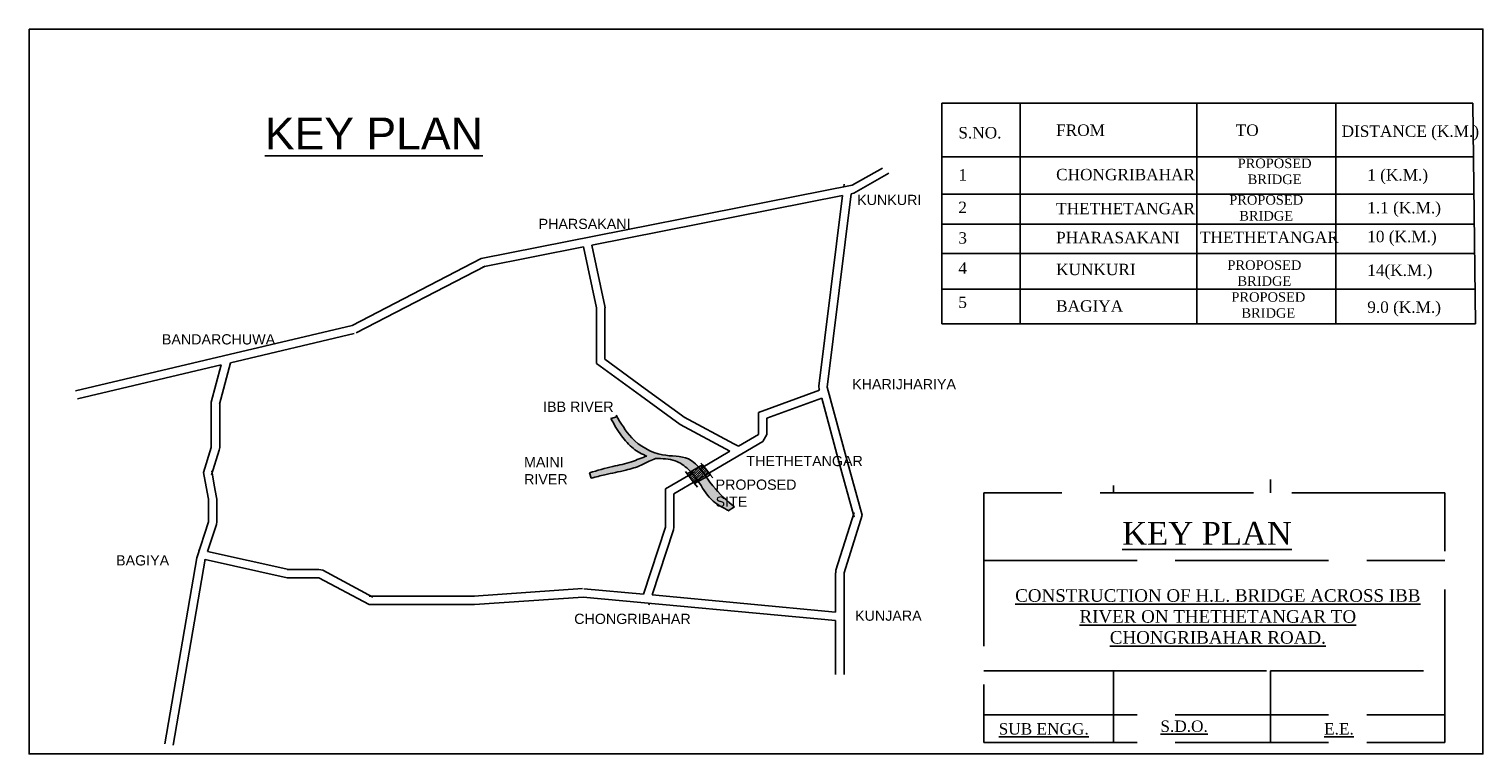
# Model space of a CAD drawing. Header units: inches. Extents: x 9 to 122, y -14 to 43.
import ezdxf

# ---------------------------------------------------------------- set-up
doc = ezdxf.new("R2010")
doc.units = ezdxf.units.IN
doc.header["$MEASUREMENT"] = 0
doc.linetypes.add('ACAD_ISO02W100', pattern=[15, 12, -3])
doc.styles.get("Standard").update_dxf_attribs({"font": 'arial.ttf'})

msp = doc.modelspace()

# ---------------------------------------------------------------- hatches: boundary and pattern name
h = msp.add_hatch(color=256)
h.set_gradient(color1=(0, 0, 255), name='CYLINDER')
edge = h.paths.add_edge_path()
edge.add_spline(control_points=[(54.13, 12.36), (54.39, 11.89), (54.88, 11.04), (55.81, 9.98), (56.58, 9.56), (56.96, 9.42)], knot_values=[0.245663, 0.245663, 0.245663, 0.245663, 1.836391, 3.204877, 4.414145, 4.414145, 4.414145, 4.414145], degree=3, periodic=0)
edge.add_spline(control_points=[(56.96, 9.42), (56.56, 9.3), (55.65, 8.87), (54.16, 8.6), (53.07, 8.29), (52.47, 8.1)], knot_values=[0.428564, 0.428564, 0.428564, 0.428564, 1.653798, 3.154268, 5.046575, 5.046575, 5.046575, 5.046575], degree=3, periodic=0)
edge.add_line((52.47, 8.1), (52.6, 7.69))
edge.add_spline(control_points=[(52.6, 7.69), (52.95, 7.78), (53.85, 8.01), (55.17, 8.26), (56.36, 8.6), (57.09, 9), (57.48, 9.15), (57.64, 9.23)], knot_values=[0.351156, 0.351156, 0.351156, 0.351156, 1.447847, 3.138422, 4.401224, 5.102754, 5.644524, 5.644524, 5.644524, 5.644524], degree=3, periodic=0)
edge.add_spline(control_points=[(57.64, 9.23), (58.16, 9.22), (59.11, 9.22), (59.97, 8.61), (60.33, 8.25), (60.39, 8.18)], knot_values=[0, 0, 0, 0, 1.530637, 2.757928, 3.04135, 3.04135, 3.04135, 3.04135], degree=3, periodic=0)
edge.add_line((60.39, 8.18), (61.03, 8.55))
edge.add_spline(control_points=[(61.03, 8.55), (60.79, 8.83), (60.03, 9.48), (57.87, 9.31), (55.79, 10.56), (54.95, 11.92), (54.61, 12.5)], knot_values=[0.192017, 0.192017, 0.192017, 0.192017, 1.285705, 3.336428, 6.100256, 8.114534, 8.114534, 8.114534, 8.114534], degree=3, periodic=0)
edge.add_line((54.61, 12.5), (54.13, 12.36))
h = msp.add_hatch()
h.set_pattern_fill('ANSI31', color=256)
edge = h.paths.add_edge_path()
edge.add_spline(control_points=[(61.55, 8.42), (61.44, 8.43), (61.32, 8.45), (61.21, 8.48)], knot_values=[8.428663, 8.428663, 8.428663, 8.428663, 8.781251, 8.781251, 8.781251, 8.781251], degree=3, periodic=0)
edge.add_spline(control_points=[(61.21, 8.48), (61.14, 8.49), (61.06, 8.51), (60.99, 8.53)], knot_values=[8.198222, 8.198222, 8.198222, 8.198222, 8.428663, 8.428663, 8.428663, 8.428663], degree=3, periodic=0)
edge.add_line((60.99, 8.53), (60.49, 8.24))
edge.add_spline(control_points=[(60.49, 8.24), (60.56, 8.22), (60.63, 8.2), (60.7, 8.18)], knot_values=[8.143615, 8.143615, 8.143615, 8.143615, 8.361529, 8.361529, 8.361529, 8.361529], degree=3, periodic=0)
edge.add_spline(control_points=[(60.7, 8.18), (60.9, 8.12), (61.21, 8.05), (61.53, 7.99), (61.65, 7.97)], knot_values=[8.361529, 8.361529, 8.361529, 8.361529, 8.976484, 9.326447, 9.326447, 9.326447, 9.326447], degree=3, periodic=0)
edge.add_line((61.65, 7.97), (61.82, 8.07))
edge.add_line((61.82, 8.07), (61.55, 8.42))
edge = h.paths.add_edge_path()
edge.add_spline(control_points=[(61.65, 7.97), (61.53, 7.99), (61.21, 8.05), (60.9, 8.12), (60.7, 8.18)], knot_values=[8.361529, 8.361529, 8.361529, 8.361529, 8.711492, 9.326447, 9.326447, 9.326447, 9.326447], degree=3, periodic=0)
edge.add_line((60.7, 8.18), (60.22, 7.89))
edge.add_line((60.22, 7.89), (60.61, 7.37))
edge.add_line((60.61, 7.37), (61.03, 7.61))
edge.add_line((61.03, 7.61), (61.54, 7.91))
edge.add_line((61.54, 7.91), (61.65, 7.97))
edge = h.paths.add_edge_path()
edge.add_spline(control_points=[(60.7, 8.18), (60.63, 8.2), (60.56, 8.22), (60.49, 8.24)], knot_values=[8.143615, 8.143615, 8.143615, 8.143615, 8.361529, 8.361529, 8.361529, 8.361529], degree=3, periodic=0)
edge.add_line((60.49, 8.24), (60.12, 8.02))
edge.add_line((60.12, 8.02), (60.22, 7.89))
edge.add_line((60.22, 7.89), (60.7, 8.18))
edge = h.paths.add_edge_path()
edge.add_line((61.32, 8.72), (60.99, 8.53))
edge.add_spline(control_points=[(60.99, 8.53), (61.06, 8.51), (61.14, 8.49), (61.21, 8.48)], knot_values=[8.198222, 8.198222, 8.198222, 8.198222, 8.428663, 8.428663, 8.428663, 8.428663], degree=3, periodic=0)
edge.add_line((61.21, 8.48), (61.41, 8.6))
edge.add_line((61.41, 8.6), (61.32, 8.72))
edge = h.paths.add_edge_path()
edge.add_line((61.41, 8.6), (61.21, 8.48))
edge.add_spline(control_points=[(61.21, 8.48), (61.32, 8.45), (61.44, 8.43), (61.55, 8.42)], knot_values=[8.428663, 8.428663, 8.428663, 8.428663, 8.781251, 8.781251, 8.781251, 8.781251], degree=3, periodic=0)
edge.add_line((61.55, 8.42), (61.41, 8.6))
h = msp.add_hatch(color=256)
h.set_gradient(color1=(0, 0, 255), name='CYLINDER')
edge = h.paths.add_edge_path()
edge.add_spline(control_points=[(60.98, 7.43), (61.02, 7.38), (61.38, 6.84), (61.97, 5.85), (62.93, 5.36), (63.36, 5.16)], knot_values=[3.99603, 3.99603, 3.99603, 3.99603, 4.165588, 5.932227, 7.342873, 7.342873, 7.342873, 7.342873], degree=3, periodic=0)
edge.add_line((63.36, 5.16), (63.81, 5.44))
edge.add_spline(control_points=[(63.81, 5.44), (63.22, 5.94), (62.43, 6.62), (61.78, 7.55), (61.61, 7.79)], knot_values=[9.045092, 9.045092, 9.045092, 9.045092, 11.400291, 12.222101, 12.222101, 12.222101, 12.222101], degree=3, periodic=0)
edge.add_line((61.61, 7.79), (60.98, 7.43))
h.paths.add_polyline_path([(62.06, 4.99), (68.79, 4.99), (68.79, 7.98), (62.06, 7.98)], flags=9)

# ---------------------------------------------------------------- linework, layer by layer
for p, q in [((80.06, 37.06), (121.67, 37.06)), ((80.06, 37.06), (80.06, 19.77)), ((86.2, 19.77), (86.2, 37.06)), ((100.04, 19.77), (100.04, 37.06)), ((110.93, 37.06), (110.93, 19.77)), ((121.67, 37.06), (121.89, 19.77)), ((73.05, 30.64), (75.42, 31.97)), ((80.06, 32.86), (121.73, 32.86)), ((73.18, 30), (75.92, 31.57)), ((43.96, 24.88), (73.05, 30.64)), ((52.65, 25.93), (72.29, 29.82)), ((72.29, 29.82), (70.44, 14.89)), ((72.97, 29.96), (71.09, 14.81)), ((72.4, 30.72), (72.38, 30.51)), ((72.97, 29.96), (73.18, 30)), ((80.06, 29.94), (121.76, 29.94)), ((80.06, 27.59), (121.79, 27.59)), ((52.51, 26.58), (52.51, 26.58)), ((44.09, 24.24), (52, 25.81)), ((52, 25.81), (53.01, 21.03)), ((52.65, 25.93), (53.65, 21.16)), ((80.06, 25.29), (121.82, 25.29)), ((33.87, 19.65), (43.96, 24.88)), ((34.18, 19.07), (44.27, 24.3)), ((80.06, 22.48), (121.85, 22.48)), ((53.01, 21.03), (53.01, 18.25)), ((53.65, 21.16), (53.68, 21.03)), ((53.66, 21.03), (53.66, 18.25)), ((23.79, 17.27), (33.87, 19.65)), ((80.06, 19.77), (121.89, 19.77)), ((24.33, 16.72), (34.02, 19.01)), ((53.01, 18.25), (53.01, 16.67)), ((53.66, 18.25), (53.66, 17)), ((23.79, 17.27), (12.18, 14.52)), ((23.6, 16.55), (12.33, 13.89)), ((23.6, 16.55), (22.82, 13.65)), ((24.33, 16.72), (23.46, 13.48)), ((53.01, 16.67), (56.45, 14.16)), ((53.66, 17), (56.83, 14.69)), ((70.44, 14.89), (70.46, 14.63)), ((56.45, 14.16), (59.57, 11.88)), ((56.83, 14.69), (59.95, 12.41)), ((70.47, 14.58), (65.71, 12.84)), ((70.65, 13.95), (66.36, 12.38)), ((70.46, 14.63), (70.47, 14.58)), ((70.65, 13.95), (72.03, 8.88)), ((71.09, 14.81), (72.66, 9.05)), ((71.31, 14.19), (71.26, 14.17)), ((22.82, 13.65), (22.82, 12.68)), ((22.82, 12.68), (22.82, 11.35)), ((23.48, 13.65), (23.48, 12.68)), ((23.48, 12.68), (23.48, 11.35)), ((65.71, 12.84), (65.71, 11.12)), ((54.13, 12.36), (54.61, 12.5)), ((59.57, 11.88), (63.46, 9.8)), ((59.88, 12.46), (63.77, 10.38)), ((66.36, 12.38), (66.36, 11.12)), ((22.82, 11.35), (22.82, 10.08)), ((23.48, 11.35), (23.48, 10.08)), ((66.04, 10.55), (61.54, 7.91)), ((63.77, 10.38), (64.14, 10.2)), ((65.71, 11.12), (64.14, 10.2)), ((66.36, 11.12), (66.04, 10.55)), ((22.82, 10.08), (22.21, 8.14)), ((23.45, 9.88), (22.84, 7.94)), ((23.48, 10.08), (23.45, 9.88)), ((63.46, 9.8), (61.21, 8.48)), ((22.21, 8.14), (22.42, 7.01)), ((22.86, 8.25), (23.06, 7.13)), ((52.47, 8.1), (52.6, 7.69)), ((60.7, 8.18), (58.42, 6.84)), ((60.12, 8.02), (59.97, 8.22)), ((61.32, 8.72), (60.12, 8.02)), ((60.12, 8.02), (60.69, 7.26)), ((61.19, 8.87), (61.32, 8.72)), ((61.32, 8.72), (61.93, 7.94)), ((72.03, 8.88), (73.19, 4.62)), ((72.66, 9.05), (73.82, 4.8)), ((22.42, 7.01), (22.59, 6.04)), ((23.06, 7.13), (23.24, 6.16)), ((58.42, 6.84), (58.42, 3.85)), ((61.03, 7.61), (59.07, 6.46)), ((60.69, 7.26), (61.91, 7.96)), ((60.91, 6.97), (60.69, 7.26)), ((61.54, 7.91), (61.03, 7.61)), ((61.91, 7.96), (62.11, 7.72)), ((22.59, 6.04), (22.59, 4.77)), ((23.24, 6.16), (23.26, 6.04)), ((23.24, 6.16), (23.25, 6.04)), ((23.25, 6.04), (23.25, 4.77)), ((59.07, 6.46), (59.07, 3.85)), ((22.59, 4.77), (22.59, 4.26)), ((23.25, 4.77), (23.25, 4.26)), ((63.81, 5.44), (63.33, 5.14)), ((73.2, 4.99), (71.77, 0.48)), ((73.82, 4.8), (72.4, 0.28)), ((21.69, 1.46), (22.59, 4.26)), ((22.53, 1.94), (23.22, 4.06)), ((23.25, 4.26), (23.22, 4.06)), ((58.42, 3.85), (56.69, -1.4)), ((59.04, 3.65), (57.36, -1.46)), ((59.07, 3.85), (59.04, 3.65)), ((21.69, 1.46), (19.18, -13.12)), ((22.33, 1.35), (19.83, -13.23)), ((21.89, 2.08), (21.83, 2.1)), ((22.31, 1.26), (22.33, 1.32)), ((28.76, -0.11), (22.33, 1.32)), ((28.91, 0.53), (22.53, 1.94)), ((31.25, 0.54), (28.76, 0.54)), ((31.25, 0.54), (31.56, 0.47)), ((35.49, -1.63), (31.56, 0.47)), ((71.74, 0.28), (71.74, -2.8)), ((71.77, 0.48), (71.77, 0.28)), ((72.4, 0.28), (72.4, -3.52)), ((31.25, -0.11), (28.76, -0.11)), ((35.18, -2.21), (31.25, -0.11)), ((51.91, -0.96), (43.39, -1.55)), ((56.69, -1.4), (52.02, -0.97)), ((39.9, -1.55), (35.18, -1.55)), ((39.9, -2.21), (35.18, -2.21)), ((43.44, -1.55), (39.9, -1.55)), ((43.44, -2.21), (39.9, -2.21)), ((51.96, -1.62), (43.44, -2.21)), ((71.74, -3.45), (51.96, -1.62)), ((57.15, -2.1), (57.1, -2.24)), ((71.74, -2.8), (57.36, -1.46)), ((72.46, -2.86), (72.4, -2.86)), ((71.74, -3.45), (71.74, -3.52)), ((71.74, -3.52), (71.74, -7.7)), ((72.4, -3.52), (72.4, -7.7))]:
    msp.add_line(p, q)
at = {"linetype": 'ACAD_ISO02W100'}
for p, q in [((80.06, 32.86), (121.73, 32.86)), ((80.06, 29.94), (121.76, 29.94)), ((80.06, 27.59), (121.79, 27.59)), ((80.06, 25.29), (121.82, 25.29)), ((80.06, 22.48), (121.85, 22.48)), ((80.06, 19.77), (121.89, 19.77)), ((93.51, 7.11), (93.51, 6.53)), ((105.82, 7.58), (105.82, 6.53)), ((83.36, 1.23), (119.48, 1.23)), ((93.51, -7.4), (83.36, -7.4)), ((93.51, -7.4), (93.51, -13.02)), ((93.51, -7.4), (105.82, -7.4)), ((105.82, -7.4), (105.82, -13.02)), ((105.82, -7.4), (119.48, -7.4)), ((83.36, -10.86), (119.48, -10.86))]:
    msp.add_line(p, q, dxfattribs=at)
msp.add_lwpolyline([(8.54, 42.86), (122.46, 42.86), (122.46, -13.91), (8.54, -13.91)], close=True)
msp.add_lwpolyline([(83.36, -13.02), (119.48, -13.02), (119.48, 6.53), (83.36, 6.53)], close=True, dxfattribs=at)
for points, knots in [([(54.54, 12.61), (54.91, 11.99), (55.75, 10.58), (57.87, 9.31), (60.66, 9.53), (61.92, 7.06), (63.22, 5.94), (63.81, 5.44)], [0.061792, 0.061792, 0.061792, 0.061792, 2.206295, 4.970123, 7.020846, 9.866902, 12.222101, 12.222101, 12.222101, 12.222101]), ([(54.13, 12.36), (54.39, 11.89), (54.88, 11.04), (55.81, 9.98), (56.58, 9.56), (56.96, 9.42)], [0.245663, 0.245663, 0.245663, 0.245663, 1.836391, 3.204877, 4.414145, 4.414145, 4.414145, 4.414145]), ([(52.47, 8.1), (53.07, 8.29), (54.16, 8.6), (55.65, 8.87), (56.56, 9.3), (56.96, 9.42)], [0.428564, 0.428564, 0.428564, 0.428564, 2.32087, 3.821341, 5.046575, 5.046575, 5.046575, 5.046575]), ([(52.6, 7.69), (52.95, 7.78), (53.85, 8.01), (55.17, 8.26), (56.36, 8.6), (57.09, 9), (57.48, 9.15), (57.64, 9.23)], [0.351156, 0.351156, 0.351156, 0.351156, 1.447847, 3.138422, 4.401224, 5.102754, 5.644524, 5.644524, 5.644524, 5.644524]), ([(57.64, 9.23), (58.16, 9.22), (59.11, 9.22), (60.3, 8.38), (61.16, 7.21), (61.97, 5.84), (62.95, 5.35), (63.39, 5.14)], [0, 0, 0, 0, 1.530637, 2.757928, 4.165588, 5.932227, 7.37684, 7.37684, 7.37684, 7.37684])]:
    msp.add_open_spline(points, degree=3, knots=knots)

# ---------------------------------------------------------------- texts
at = {"attachment_point": 1}
for s, width, insert, char_height in [('{\\LKEY PLAN}', 23.0147, (27.02, 35.93), 2.5), ('KUNKURI', 5.8393, (73.43, 29.88), 0.8), ('PHARSAKANI', 5.8393, (48.47, 28), 0.8), ('BANDARCHUWA', 5.8393, (18.95, 18.96), 0.8), ('KHARIJHARIYA', 5.8393, (73.04, 15.45), 0.8), ('IBB RIVER ', 5.8393, (48.82, 13.68), 0.8), ('MAINI RIVER ', 5.8393, (47.33, 9.34), 0.8), ('THETHETANGAR', 5.8393, (64.75, 9.43), 0.8), ('PROPOSED SITE', 5.8393, (62.34, 7.58), 0.8), ('BAGIYA', 5.8393, (15.36, 1.65), 0.8), ('CHONGRIBAHAR', 5.8393, (51.26, -2.93), 0.8), ('KUNJARA', 5.8393, (73.27, -2.68), 0.8)]:
    msp.add_mtext_dynamic_manual_height_columns(s, width=width, gutter_width=1, heights=[0], dxfattribs=dict(at, insert=insert, char_height=char_height))
for s, insert, char_height, width, attachment_point in [('{\\fTimes New Roman|b0|i0|c0|p18;FROM\\P} ', (89.02, 35.39), 0.8946, 1.2705, 1), ('{\\fTimes New Roman|b0|i0|c0|p18;TO\\P } ', (103.09, 35.39), 0.8946, 1.2705, 1), ('{\\fTimes New Roman|b0|i0|c0|p18;DISTANCE (K.M.)} ', (111.39, 35.31), 0.8946, 12.2097, 1), ('{\\fTimes New Roman|b0|i0|c0|p18;S.NO.} ', (81.36, 35.19), 0.8946, 1.2705, 1), ('{\\fTimes New Roman|b0|i0|c0|p18;CHONGRIBAHAR} ', (89.02, 31.91), 0.8946, 1.2705, 1), ('\\pxqc;{\\fTimes New Roman|b0|i0|c0|p18;PROPOSED \\PBRIDGE}', (99.03, 32.72), 0.75, 14.2219, 1), ('{\\fTimes New Roman|b0|i0|c0|p18;1 (K.M.)} ', (113.4, 31.89), 0.8946, 12.2097, 1), ('{\\fTimes New Roman|b0|i0|c0|p18;1} ', (81.36, 31.89), 0.8946, 1.2705, 1), ('\\pxqc;{\\fTimes New Roman|b0|i0|c0|p18;PROPOSED \\PBRIDGE}', (98.37, 29.86), 0.75, 14.2219, 1), ('{\\fTimes New Roman|b0|i0|c0|p18;2} ', (81.36, 29.34), 0.8946, 1.2705, 1), ('{\\fTimes New Roman|b0|i0|c0|p18;THETHETANGAR} ', (89.02, 29.25), 0.8946, 1.2705, 1), ('{\\fTimes New Roman|b0|i0|c0|p18;1.1 (K.M.)} ', (113.4, 29.32), 0.8946, 12.2097, 1), ('{\\fTimes New Roman|b0|i0|c0|p18;3} ', (81.36, 26.95), 0.8946, 1.2705, 1), ('{\\fTimes New Roman|b0|i0|c0|p18;PHARASAKANI} ', (89.02, 26.98), 0.8946, 1.2705, 1), ('{\\fTimes New Roman|b0|i0|c0|p18;THETHETANGAR } ', (100.29, 27), 0.8946, 1.2705, 1), ('{\\fTimes New Roman|b0|i0|c0|p18;10 (K.M.)} ', (113.4, 27.06), 0.8946, 12.2097, 1), ('{\\fTimes New Roman|b0|i0|c0|p18;4} ', (81.36, 24.59), 0.8946, 1.2705, 1), ('{\\fTimes New Roman|b0|i0|c0|p18;KUNKURI\\P} ', (89.02, 24.48), 0.8946, 1.2705, 1), ('\\pxqc;{\\fTimes New Roman|b0|i0|c0|p18;PROPOSED \\PBRIDGE}', (98.23, 24.75), 0.75, 14.2219, 1), ('{\\fTimes New Roman|b0|i0|c0|p18;14(K.M.)} ', (113.4, 24.42), 0.8946, 12.2097, 1), ('{\\fTimes New Roman|b0|i0|c0|p18;5} ', (81.36, 21.91), 0.8946, 1.2705, 1), ('\\pxqc;{\\fTimes New Roman|b0|i0|c0|p18;PROPOSED \\PBRIDGE}', (98.54, 22.25), 0.75, 14.2219, 1), ('{\\fTimes New Roman|b0|i0|c0|p18;BAGIYA} ', (89.02, 21.62), 0.8946, 1.2705, 1), ('{\\fTimes New Roman|b0|i0|c0|p18;9.0 (K.M.)} ', (113.4, 21.53), 0.8946, 12.2097, 1), ('{\\fTimes New Roman|b0|i0|c0|p18;\\H2x;\\LKEY PLAN\\Ftxt|c0;\\H0.5x; }', (94.2, 4.26), 0.8946, 19.5898, 1), ('{\\fTimes New Roman|b0|i0|c0|p18;\\LCONSTRUCTION OF H.L. BRIDGE ACROSS IBB RIVER ON THETHETANGAR TO CHONGRIBAHAR ROAD.}', (101.69, -1.01), 0.98409, 33.683, 2), ('{\\fTimes New Roman|b0|i0|c0|p18;\\LS.D.O.\\Ftxt|c0; }', (97.19, -11.29), 0.8946, 19.5898, 1), ('{\\fTimes New Roman|b0|i0|c0|p18;\\LSUB ENGG.\\Ftxt|c0; }', (84.52, -11.5), 0.8946, 19.5898, 1), ('{\\fTimes New Roman|b0|i0|c0|p18;\\LE.E.}', (110.02, -11.5), 0.8946, 19.5898, 1)]:
    msp.add_mtext(s, dxfattribs=dict(insert=insert, char_height=char_height, width=width, attachment_point=attachment_point))

doc.saveas('drawing.dxf')
